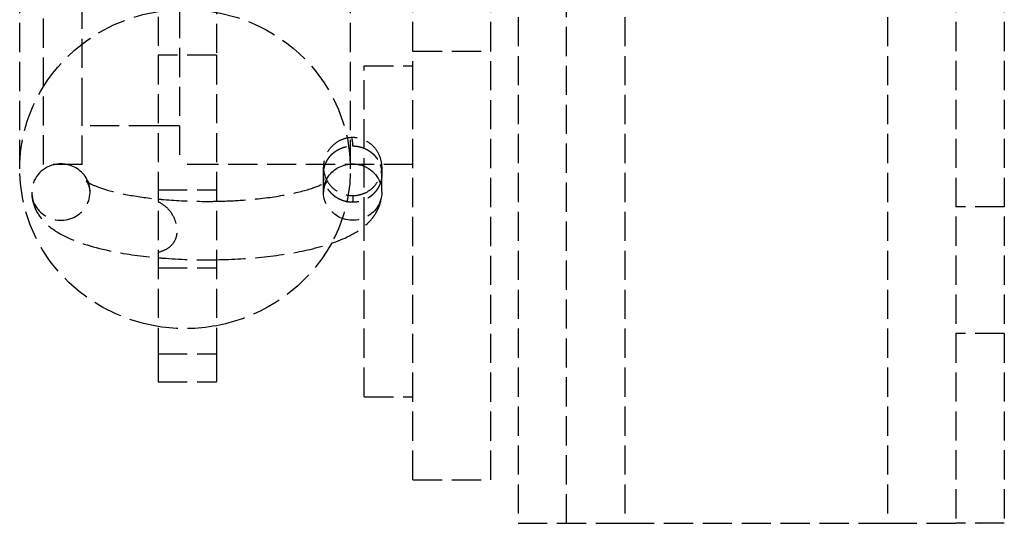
# Model space of a CAD drawing. Header units: millimetres. Extents: x -205 to 205, y -116 to 0.
# Tile 7 of 9: x 154 to 205, y -116 to -91. Entities that reach past the tile are written whole.
import ezdxf

# ---------------------------------------------------------------- set-up
doc = ezdxf.new("R2010")
doc.units = ezdxf.units.MM
doc.header["$LTSCALE"] = 10
doc.linetypes.add('ALLCAD_Strich', pattern=[0.2, 0.15, -0.05])
doc.layers.add('BESCH_KONT_sich_schn_ansi_2d', color=40, linetype='Continuous')

msp = doc.modelspace()

# ---------------------------------------------------------------- linework, layer by layer
at = {"layer": 'BESCH_KONT_sich_schn_ansi_2d', "linetype": 'ALLCAD_Strich', "extrusion": (0, 1, -2.22045e-16)}
for p, q in [((180, -26.458), (180, -116.458)), ((182.5, -116.458), (182.5, -26.458)), ((185.5, -26.458), (185.5, -116.458)), ((199, -26.458), (199, -116.458)), ((178.6, -92.206), (178.6, -67.24)), ((161.5, -72.439), (161.5, -92.412)), ((154.383, -98.259), (154.383, -75.33)), ((171.383, -98.259), (171.383, -74.984)), ((202.5, -80.708), (202.5, -116.458)), ((205, -80.708), (205, -116.458)), ((174.6, -92.206), (174.6, -81.513)), ((155.6, -98.029), (155.6, -86.037)), ((157.6, -95.069), (157.6, -86.037)), ((162.6, -86.037), (162.6, -98.037)), ((164.5, -88.801), (164.5, -92.412)), ((164.5, -92.412), (161.5, -92.412)), ((161.5, -92.412), (161.5, -107.757)), ((164.5, -92.412), (164.5, -107.757)), ((174.6, -92.206), (178.6, -92.206)), ((174.6, -114.218), (174.6, -92.206)), ((178.6, -114.218), (178.6, -92.206)), ((172.1, -101.203), (172.1, -92.958)), ((172.1, -92.958), (174.6, -92.958)), ((157.6, -98.037), (157.6, -95.069)), ((161.5, -96.037), (157.6, -96.037)), ((162.6, -96.037), (161.5, -96.037)), ((155.6, -98.037), (155.6, -98.029)), ((157.6, -98.037), (155.6, -98.037)), ((164.5, -98.037), (162.6, -98.037)), ((174.6, -98.037), (164.5, -98.037)), ((170, -99.008), (170, -98.523)), ((173, -99.446), (173, -98.523)), ((170, -99.446), (170, -99.008)), ((161.5, -99.329), (164.5, -99.329)), ((205, -100.208), (202.5, -100.208)), ((172.1, -101.458), (172.1, -101.203)), ((172.1, -109.958), (172.1, -101.458)), ((161.5, -103.329), (164.5, -103.329)), ((205, -106.708), (202.5, -106.708)), ((161.5, -107.757), (164.5, -107.757)), ((161.5, -107.757), (161.5, -109.187)), ((164.5, -107.757), (164.5, -109.187)), ((161.5, -109.187), (164.5, -109.187)), ((172.1, -109.958), (174.6, -109.958)), ((174.6, -114.218), (178.6, -114.218)), ((180, -116.458), (185.5, -116.458)), ((185.5, -116.458), (199, -116.458)), ((199, -116.458), (202.5, -116.458)), ((205, -116.458), (202.5, -116.458)), ((203.74, -116.455), (203.74, -116.452)), ((203.742, -116.452), (203.742, -116.455)), ((203.743, -116.45), (203.743, -116.45)), ((203.743, -116.451), (203.743, -116.451)), ((203.743, -116.456), (203.743, -116.456)), ((203.743, -116.458), (203.743, -116.458)), ((203.744, -116.452), (203.744, -116.455)), ((203.746, -116.455), (203.746, -116.452)), ((203.747, -116.453), (203.747, -116.452)), ((203.749, -116.45), (203.753, -116.45)), ((203.751, -116.451), (203.749, -116.451)), ((203.749, -116.452), (203.749, -116.452)), ((203.749, -116.453), (203.751, -116.453)), ((203.751, -116.455), (203.749, -116.455)), ((203.751, -116.453), (203.751, -116.451)), ((203.751, -116.457), (203.751, -116.455)), ((203.753, -116.457), (203.751, -116.457)), ((203.753, -116.45), (203.753, -116.457)), ((203.754, -116.455), (203.754, -116.452)), ((203.755, -116.452), (203.755, -116.455)), ((203.757, -116.45), (203.756, -116.45)), ((203.756, -116.458), (203.757, -116.458)), ((203.757, -116.451), (203.757, -116.451)), ((203.757, -116.456), (203.757, -116.456)), ((203.758, -116.452), (203.758, -116.455)), ((203.76, -116.455), (203.76, -116.452))]:
    msp.add_line(p, q, dxfattribs=at)
at = {"layer": 'BESCH_KONT_sich_schn_ansi_2d', "linetype": 'ALLCAD_Strich', "extrusion": (0, -2.22045e-16, -1)}
for centre, radius, start, end in [((-203.743, -116.452), 0.00271, 0, 90), ((-203.743, -116.455), 0.00271, 270, 0), ((-203.743, -116.452), 0.00116, 90, 180), ((-203.743, -116.455), 0.00116, 180, 270), ((-203.749, -116.452), 0.00217, 360, 90), ((-203.749, -116.453), 0.00217, 270, 0), ((-203.756, -116.452), 0.00271, 0, 90), ((-203.756, -116.455), 0.00271, 270, 0), ((-203.757, -116.452), 0.00116, 90, 180), ((-203.757, -116.455), 0.00116, 180, 270)]:
    msp.add_arc(centre, radius, start, end, dxfattribs=at)
at = {"layer": 'BESCH_KONT_sich_schn_ansi_2d', "linetype": 'ALLCAD_Strich'}
for centre, radius, start, end in [((203.743, -116.452), 0.00116, 90, 180), ((203.743, -116.455), 0.00116, 180, 270), ((203.743, -116.452), 0.00271, 0, 90), ((203.743, -116.455), 0.00271, 270, 0), ((203.749, -116.452), 0.00093, 90, 180), ((203.749, -116.452), 0.00093, 180, 270), ((203.757, -116.452), 0.00116, 90, 180), ((203.757, -116.455), 0.00116, 180, 270), ((203.757, -116.452), 0.00271, 0, 90), ((203.757, -116.455), 0.00271, 270, 0)]:
    msp.add_arc(centre, radius, start, end, dxfattribs=at)
at = {"layer": 'BESCH_KONT_sich_schn_ansi_2d', "linetype": 'ALLCAD_Strich', "extrusion": (0, -2.22045e-16, -1)}
for centre, major_axis, start_param, end_param in [((162.883, -98.259), (8.5, 0), -2.599813, 0.484682), ((162.883, -98.259), (-8.5, 0), 0, 0.54178), ((171.5, -99.446), (-1.5, 0), 0.342862, 1.339265), ((171.5, -99.446), (1.5, 0), -1.802328, -1.339265), ((171.5, -99.446), (1.5, 0), -1.339265, 0), ((162.883, -98.259), (-8.5, 0), -1.407396, 0), ((171.5, -99.446), (1.5, 0), 0, 3.484455), ((162.883, -98.259), (-8.5, 0), -2.65691, -1.76223), ((162.883, -98.259), (-8.5, 0), -1.76223, -1.407396)]:
    msp.add_ellipse(centre, major_axis=major_axis, ratio=0.96462, start_param=start_param, end_param=end_param, dxfattribs=at)
at = {"layer": 'BESCH_KONT_sich_schn_ansi_2d', "linetype": 'ALLCAD_Strich'}
for major_axis, start_param, end_param in [((-1.5, 0), -1.339265, 0), ((-1.5, 0), -1.802328, -1.339265), ((1.5, 0), 0.342862, 1.339265), ((-1.5, 0), 0, 3.484455)]:
    msp.add_ellipse((156.5, -99.446), major_axis=major_axis, ratio=0.96462, start_param=start_param, end_param=end_param, dxfattribs=at)
for points, knots in [([(171.447, -96.648), (171.26, -96.654), (171.076, -96.696), (170.723, -96.85), (170.56, -96.965), (170.281, -97.254), (170.17, -97.429), (170.046, -97.753), (170.014, -97.894), (170.003, -98.037)], [-4.753947, -4.753947, -4.753947, -4.753947, -4.191715, -4.191715, -3.591024, -3.591024, -2.963313, -2.963313, -2.516571, -2.516571, -2.516571, -2.516571]), ([(172.995, -98.037), (172.98, -97.85), (172.93, -97.667), (172.761, -97.323), (172.642, -97.165), (172.353, -96.905), (172.185, -96.803), (171.825, -96.672), (171.636, -96.641), (171.447, -96.648)], [-2.338554, -2.338554, -2.338554, -2.338554, -1.755419, -1.755419, -1.156254, -1.156254, -0.56863, -0.56863, 0, 0, 0, 0]), ([(171.447, -96.648), (171.449, -96.655), (171.45, -96.663), (171.451, -96.671), (171.453, -96.678), (171.454, -96.684), (171.455, -96.691), (171.457, -96.701), (171.458, -96.71), (171.46, -96.72), (171.463, -96.735), (171.465, -96.751), (171.468, -96.766), (171.47, -96.781), (171.472, -96.796), (171.475, -96.81), (171.477, -96.824), (171.479, -96.838), (171.481, -96.852), (171.482, -96.865), (171.484, -96.878), (171.486, -96.891), (171.487, -96.9), (171.488, -96.908), (171.489, -96.917), (171.489, -96.92), (171.49, -96.924), (171.49, -96.928), (171.491, -96.94), (171.493, -96.951), (171.494, -96.962), (171.495, -96.973), (171.496, -96.984), (171.496, -96.994), (171.497, -96.998), (171.497, -97.002), (171.497, -97.005), (171.498, -97.012), (171.498, -97.018), (171.498, -97.024), (171.499, -97.033), (171.499, -97.042), (171.5, -97.051), (171.5, -97.06), (171.5, -97.068), (171.5, -97.076)], [0.7707569, 0.7707569, 0.7707569, 0.7707569, 0.78, 0.78, 0.78, 0.7881869, 0.7881869, 0.7881869, 0.8, 0.8, 0.8, 0.82, 0.82, 0.82, 0.84, 0.84, 0.84, 0.86, 0.86, 0.86, 0.88, 0.88, 0.88, 0.8938127, 0.8938127, 0.8938127, 0.9, 0.9, 0.9, 0.92, 0.92, 0.92, 0.94, 0.94, 0.94, 0.9469809, 0.9469809, 0.9469809, 0.96, 0.96, 0.96, 0.98, 0.98, 0.98, 1, 1, 1, 1]), ([(170.087, -98.037), (170.089, -98.031), (170.092, -98.024), (170.095, -98.017), (170.101, -98.001), (170.107, -97.985), (170.114, -97.969), (170.121, -97.953), (170.128, -97.938), (170.136, -97.922), (170.143, -97.906), (170.151, -97.891), (170.159, -97.875), (170.167, -97.86), (170.175, -97.845), (170.183, -97.829), (170.192, -97.814), (170.201, -97.799), (170.21, -97.785), (170.219, -97.77), (170.228, -97.755), (170.238, -97.741), (170.248, -97.726), (170.258, -97.712), (170.268, -97.698), (170.278, -97.684), (170.288, -97.67), (170.299, -97.656), (170.31, -97.642), (170.321, -97.628), (170.332, -97.615), (170.343, -97.602), (170.355, -97.588), (170.366, -97.575), (170.378, -97.562), (170.39, -97.55), (170.402, -97.537), (170.414, -97.524), (170.427, -97.512), (170.439, -97.5), (170.452, -97.488), (170.465, -97.476), (170.478, -97.464), (170.491, -97.452), (170.504, -97.441), (170.518, -97.429), (170.531, -97.418), (170.545, -97.407), (170.559, -97.396), (170.573, -97.385), (170.587, -97.375), (170.601, -97.365), (170.615, -97.354), (170.63, -97.344), (170.645, -97.334), (170.659, -97.325), (170.674, -97.315), (170.689, -97.306), (170.704, -97.296), (170.719, -97.287), (170.735, -97.279), (170.75, -97.27), (170.765, -97.261), (170.781, -97.253), (170.797, -97.245), (170.813, -97.237), (170.829, -97.229), (170.845, -97.221), (170.861, -97.214), (170.877, -97.207), (170.893, -97.2), (170.909, -97.193), (170.926, -97.186), (170.942, -97.18), (170.959, -97.173), (170.976, -97.167), (170.993, -97.161), (171.009, -97.155), (171.026, -97.15), (171.043, -97.145), (171.06, -97.139), (171.077, -97.135), (171.095, -97.13), (171.112, -97.125), (171.129, -97.121), (171.146, -97.117), (171.164, -97.113), (171.181, -97.109), (171.199, -97.105), (171.216, -97.102), (171.234, -97.099), (171.251, -97.096), (171.269, -97.093), (171.287, -97.091), (171.304, -97.088), (171.322, -97.086), (171.34, -97.084), (171.357, -97.082), (171.375, -97.081), (171.393, -97.08), (171.411, -97.078), (171.429, -97.078), (171.446, -97.077), (171.464, -97.076), (171.482, -97.076), (171.5, -97.076)], [0.2179141, 0.2179141, 0.2179141, 0.2179141, 0.2272727, 0.2272727, 0.2272727, 0.25, 0.25, 0.25, 0.2727273, 0.2727273, 0.2727273, 0.2954545, 0.2954545, 0.2954545, 0.3181818, 0.3181818, 0.3181818, 0.3409091, 0.3409091, 0.3409091, 0.3636364, 0.3636364, 0.3636364, 0.3863636, 0.3863636, 0.3863636, 0.4090909, 0.4090909, 0.4090909, 0.4318182, 0.4318182, 0.4318182, 0.4545455, 0.4545455, 0.4545455, 0.4772727, 0.4772727, 0.4772727, 0.5, 0.5, 0.5, 0.5227273, 0.5227273, 0.5227273, 0.5454545, 0.5454545, 0.5454545, 0.5681818, 0.5681818, 0.5681818, 0.5909091, 0.5909091, 0.5909091, 0.6136364, 0.6136364, 0.6136364, 0.6363636, 0.6363636, 0.6363636, 0.6590909, 0.6590909, 0.6590909, 0.6818182, 0.6818182, 0.6818182, 0.7045455, 0.7045455, 0.7045455, 0.7272727, 0.7272727, 0.7272727, 0.75, 0.75, 0.75, 0.7727273, 0.7727273, 0.7727273, 0.7954545, 0.7954545, 0.7954545, 0.8181818, 0.8181818, 0.8181818, 0.8409091, 0.8409091, 0.8409091, 0.8636364, 0.8636364, 0.8636364, 0.8863636, 0.8863636, 0.8863636, 0.9090909, 0.9090909, 0.9090909, 0.9318182, 0.9318182, 0.9318182, 0.9545455, 0.9545455, 0.9545455, 0.9772727, 0.9772727, 0.9772727, 1, 1, 1, 1]), ([(171.5, -97.076), (171.518, -97.076), (171.536, -97.076), (171.554, -97.077), (171.571, -97.078), (171.589, -97.078), (171.607, -97.08), (171.625, -97.081), (171.643, -97.082), (171.66, -97.084), (171.678, -97.086), (171.696, -97.088), (171.713, -97.091), (171.731, -97.093), (171.749, -97.096), (171.766, -97.099), (171.784, -97.102), (171.801, -97.105), (171.819, -97.109), (171.836, -97.113), (171.854, -97.117), (171.871, -97.121), (171.888, -97.125), (171.905, -97.13), (171.923, -97.135), (171.94, -97.139), (171.957, -97.145), (171.974, -97.15), (171.991, -97.155), (172.007, -97.161), (172.024, -97.167), (172.041, -97.173), (172.058, -97.18), (172.074, -97.186), (172.091, -97.193), (172.107, -97.2), (172.123, -97.207), (172.139, -97.214), (172.155, -97.221), (172.171, -97.229), (172.187, -97.237), (172.203, -97.245), (172.219, -97.253), (172.235, -97.261), (172.25, -97.27), (172.265, -97.279), (172.281, -97.287), (172.296, -97.296), (172.311, -97.306), (172.326, -97.315), (172.341, -97.325), (172.355, -97.334), (172.37, -97.344), (172.385, -97.354), (172.399, -97.365), (172.413, -97.375), (172.427, -97.385), (172.441, -97.396), (172.455, -97.407), (172.469, -97.418), (172.482, -97.429), (172.496, -97.441), (172.509, -97.452), (172.522, -97.464), (172.535, -97.476), (172.548, -97.488), (172.561, -97.5), (172.573, -97.512), (172.586, -97.524), (172.598, -97.537), (172.61, -97.55), (172.622, -97.562), (172.634, -97.575), (172.645, -97.588), (172.657, -97.602), (172.668, -97.615), (172.679, -97.628), (172.69, -97.642), (172.701, -97.656), (172.712, -97.67), (172.722, -97.684), (172.732, -97.698), (172.742, -97.712), (172.752, -97.726), (172.762, -97.741), (172.772, -97.755), (172.781, -97.77), (172.79, -97.785), (172.799, -97.799), (172.808, -97.814), (172.817, -97.829), (172.825, -97.845), (172.833, -97.86), (172.841, -97.875), (172.849, -97.891), (172.857, -97.906), (172.864, -97.922), (172.872, -97.938), (172.879, -97.953), (172.886, -97.969), (172.893, -97.985), (172.899, -98.001), (172.905, -98.017), (172.908, -98.024), (172.911, -98.031), (172.913, -98.037)], [0, 0, 0, 0, 0.0227273, 0.0227273, 0.0227273, 0.0454545, 0.0454545, 0.0454545, 0.0681818, 0.0681818, 0.0681818, 0.0909091, 0.0909091, 0.0909091, 0.1136364, 0.1136364, 0.1136364, 0.1363636, 0.1363636, 0.1363636, 0.1590909, 0.1590909, 0.1590909, 0.1818182, 0.1818182, 0.1818182, 0.2045455, 0.2045455, 0.2045455, 0.2272727, 0.2272727, 0.2272727, 0.25, 0.25, 0.25, 0.2727273, 0.2727273, 0.2727273, 0.2954545, 0.2954545, 0.2954545, 0.3181818, 0.3181818, 0.3181818, 0.3409091, 0.3409091, 0.3409091, 0.3636364, 0.3636364, 0.3636364, 0.3863636, 0.3863636, 0.3863636, 0.4090909, 0.4090909, 0.4090909, 0.4318182, 0.4318182, 0.4318182, 0.4545455, 0.4545455, 0.4545455, 0.4772727, 0.4772727, 0.4772727, 0.5, 0.5, 0.5, 0.5227273, 0.5227273, 0.5227273, 0.5454545, 0.5454545, 0.5454545, 0.5681818, 0.5681818, 0.5681818, 0.5909091, 0.5909091, 0.5909091, 0.6136364, 0.6136364, 0.6136364, 0.6363636, 0.6363636, 0.6363636, 0.6590909, 0.6590909, 0.6590909, 0.6818182, 0.6818182, 0.6818182, 0.7045455, 0.7045455, 0.7045455, 0.7272727, 0.7272727, 0.7272727, 0.75, 0.75, 0.75, 0.7727273, 0.7727273, 0.7727273, 0.7820862, 0.7820862, 0.7820862, 0.7820862]), ([(169.999, -98.16), (169.999, -98.178), (170, -98.196), (170.009, -98.397), (170.051, -98.578), (170.203, -98.918), (170.313, -99.074), (170.591, -99.341), (170.757, -99.447), (171.122, -99.591), (171.316, -99.627), (171.512, -99.625)], [-2.389057, -2.389057, -2.389057, -2.389057, -2.333531, -2.333531, -1.762596, -1.762596, -1.18205, -1.18205, -0.58734, -0.58734, -0.000001, -0.000001, -0.000001, -0.000001]), ([(170, -98.523), (170, -98.513), (170, -98.503), (170, -98.493), (170, -98.486), (170.001, -98.479), (170.001, -98.471), (170.002, -98.454), (170.003, -98.437), (170.004, -98.42), (170.005, -98.403), (170.007, -98.385), (170.009, -98.368), (170.011, -98.351), (170.013, -98.334), (170.015, -98.317), (170.018, -98.3), (170.021, -98.283), (170.024, -98.266), (170.027, -98.249), (170.03, -98.232), (170.034, -98.215), (170.038, -98.199), (170.042, -98.182), (170.047, -98.165), (170.051, -98.148), (170.056, -98.132), (170.061, -98.115), (170.066, -98.099), (170.071, -98.082), (170.077, -98.066), (170.08, -98.056), (170.083, -98.047), (170.087, -98.037)], [0, 0, 0, 0, 0.0131657, 0.0131657, 0.0131657, 0.0227273, 0.0227273, 0.0227273, 0.0454545, 0.0454545, 0.0454545, 0.0681818, 0.0681818, 0.0681818, 0.0909091, 0.0909091, 0.0909091, 0.1136364, 0.1136364, 0.1136364, 0.1363636, 0.1363636, 0.1363636, 0.1590909, 0.1590909, 0.1590909, 0.1818182, 0.1818182, 0.1818182, 0.2045455, 0.2045455, 0.2045455, 0.2179141, 0.2179141, 0.2179141, 0.2179141]), ([(171.512, -99.625), (171.62, -99.624), (171.728, -99.612), (171.946, -99.563), (172.055, -99.526), (172.333, -99.393), (172.489, -99.277), (172.751, -98.989), (172.853, -98.818), (172.973, -98.475), (173, -98.308), (172.999, -98.141)], [-4.82867, -4.82867, -4.82867, -4.82867, -4.504138, -4.504138, -4.158458, -4.158458, -3.572993, -3.572993, -2.966801, -2.966801, -2.446671, -2.446671, -2.446671, -2.446671]), ([(172.913, -98.037), (172.917, -98.047), (172.92, -98.056), (172.923, -98.066), (172.929, -98.082), (172.934, -98.099), (172.939, -98.115), (172.944, -98.132), (172.949, -98.148), (172.953, -98.165), (172.958, -98.182), (172.962, -98.199), (172.966, -98.215), (172.97, -98.232), (172.973, -98.249), (172.976, -98.266), (172.979, -98.283), (172.982, -98.3), (172.985, -98.317), (172.987, -98.334), (172.989, -98.351), (172.991, -98.368), (172.993, -98.385), (172.995, -98.403), (172.996, -98.42), (172.997, -98.437), (172.998, -98.454), (172.999, -98.471), (172.999, -98.477), (172.999, -98.483), (173, -98.489), (173, -98.5), (173, -98.511), (173, -98.523)], [0.7820862, 0.7820862, 0.7820862, 0.7820862, 0.7954545, 0.7954545, 0.7954545, 0.8181818, 0.8181818, 0.8181818, 0.8409091, 0.8409091, 0.8409091, 0.8636364, 0.8636364, 0.8636364, 0.8863636, 0.8863636, 0.8863636, 0.9090909, 0.9090909, 0.9090909, 0.9318182, 0.9318182, 0.9318182, 0.9545455, 0.9545455, 0.9545455, 0.9772727, 0.9772727, 0.9772727, 0.9851626, 0.9851626, 0.9851626, 1, 1, 1, 1]), ([(172.999, -98.141), (172.999, -98.109), (172.998, -98.077), (172.995, -98.043), (172.995, -98.04), (172.995, -98.037)], [-2.4466708, -2.4466708, -2.4466708, -2.4466708, -2.3471218, -2.3471218, -2.3385542, -2.3385542, -2.3385542, -2.3385542]), ([(171.5, -99.97), (171.482, -99.97), (171.464, -99.97), (171.446, -99.969), (171.429, -99.968), (171.411, -99.967), (171.393, -99.966), (171.375, -99.965), (171.357, -99.963), (171.34, -99.962), (171.322, -99.96), (171.304, -99.958), (171.287, -99.955), (171.269, -99.953), (171.251, -99.95), (171.234, -99.947), (171.216, -99.944), (171.199, -99.94), (171.181, -99.937), (171.164, -99.933), (171.146, -99.929), (171.129, -99.925), (171.112, -99.921), (171.095, -99.916), (171.077, -99.911), (171.06, -99.906), (171.043, -99.901), (171.026, -99.896), (171.009, -99.89), (170.993, -99.885), (170.976, -99.879), (170.959, -99.873), (170.942, -99.866), (170.926, -99.86), (170.909, -99.853), (170.893, -99.846), (170.877, -99.839), (170.861, -99.832), (170.845, -99.825), (170.829, -99.817), (170.813, -99.809), (170.797, -99.801), (170.781, -99.793), (170.765, -99.785), (170.75, -99.776), (170.735, -99.767), (170.719, -99.759), (170.704, -99.749), (170.689, -99.74), (170.674, -99.731), (170.659, -99.721), (170.645, -99.711), (170.63, -99.702), (170.615, -99.692), (170.601, -99.681), (170.587, -99.671), (170.573, -99.66), (170.559, -99.65), (170.545, -99.639), (170.531, -99.628), (170.518, -99.616), (170.504, -99.605), (170.491, -99.594), (170.478, -99.582), (170.465, -99.57), (170.452, -99.558), (170.439, -99.546), (170.427, -99.534), (170.414, -99.522), (170.402, -99.509), (170.39, -99.496), (170.378, -99.483), (170.366, -99.47), (170.355, -99.457), (170.343, -99.444), (170.332, -99.431), (170.321, -99.417), (170.31, -99.404), (170.299, -99.39), (170.288, -99.376), (170.278, -99.362), (170.268, -99.348), (170.258, -99.334), (170.248, -99.32), (170.238, -99.305), (170.228, -99.291), (170.219, -99.276), (170.21, -99.261), (170.201, -99.246), (170.192, -99.231), (170.183, -99.216), (170.175, -99.201), (170.167, -99.186), (170.159, -99.171), (170.151, -99.155), (170.143, -99.14), (170.136, -99.124), (170.128, -99.108), (170.121, -99.093), (170.114, -99.077), (170.107, -99.061), (170.101, -99.045), (170.095, -99.029), (170.088, -99.012), (170.082, -98.996), (170.077, -98.98), (170.071, -98.964), (170.066, -98.947), (170.061, -98.931), (170.056, -98.914), (170.051, -98.897), (170.047, -98.881), (170.042, -98.864), (170.038, -98.847), (170.034, -98.83), (170.03, -98.814), (170.027, -98.797), (170.024, -98.78), (170.021, -98.763), (170.018, -98.746), (170.015, -98.729), (170.013, -98.712), (170.011, -98.695), (170.009, -98.678), (170.007, -98.66), (170.005, -98.643), (170.004, -98.626), (170.003, -98.609), (170.002, -98.592), (170.001, -98.575), (170, -98.557), (170, -98.54), (170, -98.523)], [0, 0, 0, 0, 0.022727, 0.022727, 0.022727, 0.045455, 0.045455, 0.045455, 0.068182, 0.068182, 0.068182, 0.090909, 0.090909, 0.090909, 0.113636, 0.113636, 0.113636, 0.136364, 0.136364, 0.136364, 0.159091, 0.159091, 0.159091, 0.181818, 0.181818, 0.181818, 0.204545, 0.204545, 0.204545, 0.227273, 0.227273, 0.227273, 0.25, 0.25, 0.25, 0.272727, 0.272727, 0.272727, 0.295455, 0.295455, 0.295455, 0.318182, 0.318182, 0.318182, 0.340909, 0.340909, 0.340909, 0.363636, 0.363636, 0.363636, 0.386364, 0.386364, 0.386364, 0.409091, 0.409091, 0.409091, 0.431818, 0.431818, 0.431818, 0.454545, 0.454545, 0.454545, 0.477273, 0.477273, 0.477273, 0.5, 0.5, 0.5, 0.522727, 0.522727, 0.522727, 0.545455, 0.545455, 0.545455, 0.568182, 0.568182, 0.568182, 0.590909, 0.590909, 0.590909, 0.613636, 0.613636, 0.613636, 0.636364, 0.636364, 0.636364, 0.659091, 0.659091, 0.659091, 0.681818, 0.681818, 0.681818, 0.704545, 0.704545, 0.704545, 0.727273, 0.727273, 0.727273, 0.75, 0.75, 0.75, 0.772727, 0.772727, 0.772727, 0.795455, 0.795455, 0.795455, 0.818182, 0.818182, 0.818182, 0.840909, 0.840909, 0.840909, 0.863636, 0.863636, 0.863636, 0.886364, 0.886364, 0.886364, 0.909091, 0.909091, 0.909091, 0.931818, 0.931818, 0.931818, 0.954545, 0.954545, 0.954545, 0.977273, 0.977273, 0.977273, 1, 1, 1, 1]), ([(173, -98.523), (173, -98.54), (173, -98.557), (172.999, -98.575), (172.998, -98.592), (172.997, -98.609), (172.996, -98.626), (172.995, -98.643), (172.993, -98.66), (172.991, -98.678), (172.989, -98.695), (172.987, -98.712), (172.985, -98.729), (172.982, -98.746), (172.979, -98.763), (172.976, -98.78), (172.973, -98.797), (172.97, -98.814), (172.966, -98.83), (172.962, -98.847), (172.958, -98.864), (172.953, -98.881), (172.949, -98.897), (172.944, -98.914), (172.939, -98.931), (172.934, -98.947), (172.929, -98.964), (172.923, -98.98), (172.918, -98.996), (172.912, -99.012), (172.905, -99.029), (172.899, -99.045), (172.893, -99.061), (172.886, -99.077), (172.879, -99.093), (172.872, -99.108), (172.864, -99.124), (172.857, -99.14), (172.849, -99.155), (172.841, -99.171), (172.833, -99.186), (172.825, -99.201), (172.817, -99.216), (172.808, -99.231), (172.799, -99.246), (172.79, -99.261), (172.781, -99.276), (172.772, -99.291), (172.762, -99.305), (172.752, -99.32), (172.742, -99.334), (172.732, -99.348), (172.722, -99.362), (172.712, -99.376), (172.701, -99.39), (172.69, -99.404), (172.679, -99.417), (172.668, -99.431), (172.657, -99.444), (172.645, -99.457), (172.634, -99.47), (172.622, -99.483), (172.61, -99.496), (172.598, -99.509), (172.586, -99.522), (172.573, -99.534), (172.561, -99.546), (172.548, -99.558), (172.535, -99.57), (172.522, -99.582), (172.509, -99.594), (172.496, -99.605), (172.482, -99.616), (172.469, -99.628), (172.455, -99.639), (172.441, -99.65), (172.427, -99.66), (172.413, -99.671), (172.399, -99.681), (172.385, -99.692), (172.37, -99.702), (172.355, -99.711), (172.341, -99.721), (172.326, -99.731), (172.311, -99.74), (172.296, -99.749), (172.281, -99.759), (172.265, -99.767), (172.25, -99.776), (172.235, -99.785), (172.219, -99.793), (172.203, -99.801), (172.187, -99.809), (172.171, -99.817), (172.155, -99.825), (172.139, -99.832), (172.123, -99.839), (172.107, -99.846), (172.091, -99.853), (172.074, -99.86), (172.058, -99.866), (172.041, -99.873), (172.024, -99.879), (172.007, -99.885), (171.991, -99.89), (171.974, -99.896), (171.957, -99.901), (171.94, -99.906), (171.923, -99.911), (171.905, -99.916), (171.888, -99.921), (171.871, -99.925), (171.854, -99.929), (171.836, -99.933), (171.819, -99.937), (171.801, -99.94), (171.784, -99.944), (171.766, -99.947), (171.749, -99.95), (171.731, -99.953), (171.713, -99.955), (171.696, -99.958), (171.678, -99.96), (171.66, -99.962), (171.643, -99.963), (171.625, -99.965), (171.607, -99.966), (171.589, -99.967), (171.571, -99.968), (171.554, -99.969), (171.536, -99.97), (171.518, -99.97), (171.5, -99.97)], [0, 0, 0, 0, 0.022727, 0.022727, 0.022727, 0.045455, 0.045455, 0.045455, 0.068182, 0.068182, 0.068182, 0.090909, 0.090909, 0.090909, 0.113636, 0.113636, 0.113636, 0.136364, 0.136364, 0.136364, 0.159091, 0.159091, 0.159091, 0.181818, 0.181818, 0.181818, 0.204545, 0.204545, 0.204545, 0.227273, 0.227273, 0.227273, 0.25, 0.25, 0.25, 0.272727, 0.272727, 0.272727, 0.295455, 0.295455, 0.295455, 0.318182, 0.318182, 0.318182, 0.340909, 0.340909, 0.340909, 0.363636, 0.363636, 0.363636, 0.386364, 0.386364, 0.386364, 0.409091, 0.409091, 0.409091, 0.431818, 0.431818, 0.431818, 0.454545, 0.454545, 0.454545, 0.477273, 0.477273, 0.477273, 0.5, 0.5, 0.5, 0.522727, 0.522727, 0.522727, 0.545455, 0.545455, 0.545455, 0.568182, 0.568182, 0.568182, 0.590909, 0.590909, 0.590909, 0.613636, 0.613636, 0.613636, 0.636364, 0.636364, 0.636364, 0.659091, 0.659091, 0.659091, 0.681818, 0.681818, 0.681818, 0.704545, 0.704545, 0.704545, 0.727273, 0.727273, 0.727273, 0.75, 0.75, 0.75, 0.772727, 0.772727, 0.772727, 0.795455, 0.795455, 0.795455, 0.818182, 0.818182, 0.818182, 0.840909, 0.840909, 0.840909, 0.863636, 0.863636, 0.863636, 0.886364, 0.886364, 0.886364, 0.909091, 0.909091, 0.909091, 0.931818, 0.931818, 0.931818, 0.954545, 0.954545, 0.954545, 0.977273, 0.977273, 0.977273, 1, 1, 1, 1]), ([(157.806, -98.886), (157.806, -98.886), (157.809, -98.889), (157.842, -98.915), (157.917, -98.966), (158.186, -99.101), (158.409, -99.192), (159.023, -99.387), (159.441, -99.491), (160.394, -99.67), (160.93, -99.746), (161.5, -99.803)], [3.4216798, 3.4216798, 3.4216798, 3.4216798, 3.4646532, 3.4646532, 3.6255968, 3.6255968, 3.8347182, 3.8347182, 4.0914729, 4.0914729, 4.3514655, 4.3514655, 4.3514655, 4.3514655]), ([(158, -99.446), (158, -99.217), (157.906, -99.018), (157.823, -98.902), (157.806, -98.886), (157.806, -98.886)], [3.1415927, 3.1415927, 3.1415927, 3.1415927, 3.3263942, 3.3263942, 3.4216798, 3.4216798, 3.4216798, 3.4216798]), ([(164.5, -99.918), (164.971, -99.91), (165.438, -99.888), (166.575, -99.805), (167.225, -99.728), (168.363, -99.535), (168.857, -99.421), (169.602, -99.192), (169.875, -99.076), (170.139, -98.932), (170.194, -98.886), (170.194, -98.886)], [4.782834, 4.782834, 4.782834, 4.782834, 4.982236, 4.982236, 5.283829, 5.283829, 5.573733, 5.573733, 5.833185, 5.833185, 6.003098, 6.003098, 6.003098, 6.003098]), ([(170.194, -98.886), (170.194, -98.886), (170.193, -98.888), (170.175, -98.906), (170.119, -98.966), (170.03, -99.184), (170, -99.314), (170, -99.446)], [6.0030981, 6.0030981, 6.0030981, 6.0030981, 6.032351, 6.032351, 6.1764658, 6.1764658, 6.2831853, 6.2831853, 6.2831853, 6.2831853]), ([(155, -99.446), (155, -99.742), (155.069, -100.034), (155.307, -100.573), (155.484, -100.804), (155.984, -101.313), (156.329, -101.527), (157.401, -102.061), (158.225, -102.302), (159.894, -102.636), (160.677, -102.744), (161.5, -102.816)], [3.141593, 3.141593, 3.141593, 3.141593, 3.25759, 3.25759, 3.394919, 3.394919, 3.628561, 3.628561, 4.06421, 4.06421, 4.391039, 4.391039, 4.391039, 4.391039]), ([(164.5, -102.919), (165.341, -102.905), (166.174, -102.855), (167.808, -102.681), (168.601, -102.553), (170.078, -102.208), (170.746, -101.992), (171.676, -101.522), (171.997, -101.32), (172.459, -100.867), (172.618, -100.674), (172.896, -100.155), (173, -99.805), (173, -99.446)], [4.775753, 4.775753, 4.775753, 4.775753, 5.095869, 5.095869, 5.437278, 5.437278, 5.802954, 5.802954, 6.020624, 6.020624, 6.142421, 6.142421, 6.283185, 6.283185, 6.283185, 6.283185]), ([(171.512, -99.625), (171.512, -99.634), (171.511, -99.643), (171.511, -99.651), (171.51, -99.656), (171.51, -99.661), (171.51, -99.665), (171.509, -99.686), (171.508, -99.706), (171.507, -99.725), (171.506, -99.744), (171.505, -99.763), (171.505, -99.781), (171.504, -99.797), (171.503, -99.813), (171.503, -99.828), (171.503, -99.83), (171.503, -99.832), (171.503, -99.834), (171.502, -99.851), (171.502, -99.867), (171.501, -99.883), (171.501, -99.898), (171.5, -99.913), (171.5, -99.928), (171.5, -99.943), (171.5, -99.956), (171.5, -99.97)], [0.8945971, 0.8945971, 0.8945971, 0.8945971, 0.9011804, 0.9011804, 0.9011804, 0.9047619, 0.9047619, 0.9047619, 0.9206349, 0.9206349, 0.9206349, 0.9365079, 0.9365079, 0.9365079, 0.9506113, 0.9506113, 0.9506113, 0.952381, 0.952381, 0.952381, 0.968254, 0.968254, 0.968254, 0.984127, 0.984127, 0.984127, 1, 1, 1, 1]), ([(161.5, -99.803), (161.558, -99.809), (161.617, -99.814), (162.34, -99.881), (163.046, -99.915), (164.004, -99.924), (164.253, -99.923), (164.5, -99.918)], [4.3514655, 4.3514655, 4.3514655, 4.3514655, 4.3779955, 4.3779955, 4.6780619, 4.6780619, 4.7828339, 4.7828339, 4.7828339, 4.7828339]), ([(161.5, -99.939), (161.615, -99.995), (161.719, -100.059), (161.997, -100.274), (162.141, -100.446), (162.342, -100.81), (162.406, -100.988), (162.466, -101.317), (162.473, -101.47), (162.432, -101.751), (162.391, -101.876), (162.259, -102.107), (162.169, -102.207), (161.935, -102.386), (161.779, -102.464), (161.559, -102.533), (161.53, -102.541), (161.5, -102.549)], [-0.8011181, -0.8011181, -0.8011181, -0.8011181, -0.7636157, -0.7636157, -0.6923114, -0.6923114, -0.6319081, -0.6319081, -0.5822946, -0.5822946, -0.5384116, -0.5384116, -0.4926731, -0.4926731, -0.4399228, -0.4399228, -0.4321453, -0.4321453, -0.4321453, -0.4321453]), ([(161.5, -102.816), (161.576, -102.823), (161.653, -102.829), (162.59, -102.903), (163.486, -102.932), (164.418, -102.92), (164.459, -102.919), (164.5, -102.919)], [4.3910389, 4.3910389, 4.3910389, 4.3910389, 4.4214123, 4.4214123, 4.7601766, 4.7601766, 4.7757529, 4.7757529, 4.7757529, 4.7757529])]:
    msp.add_open_spline(points, degree=3, knots=knots, dxfattribs=at)
for points in [[(170.003, -98.037), (170, -98.078), (169.999, -98.119), (169.999, -98.16)], [(170, -98.523), (170, -98.434), (170, -98.311), (169.999, -98.16)], [(172.999, -98.141), (173, -98.306), (173, -98.434), (173, -98.523)]]:
    msp.add_open_spline(points, degree=3, dxfattribs=at)

doc.saveas('drawing.dxf')
